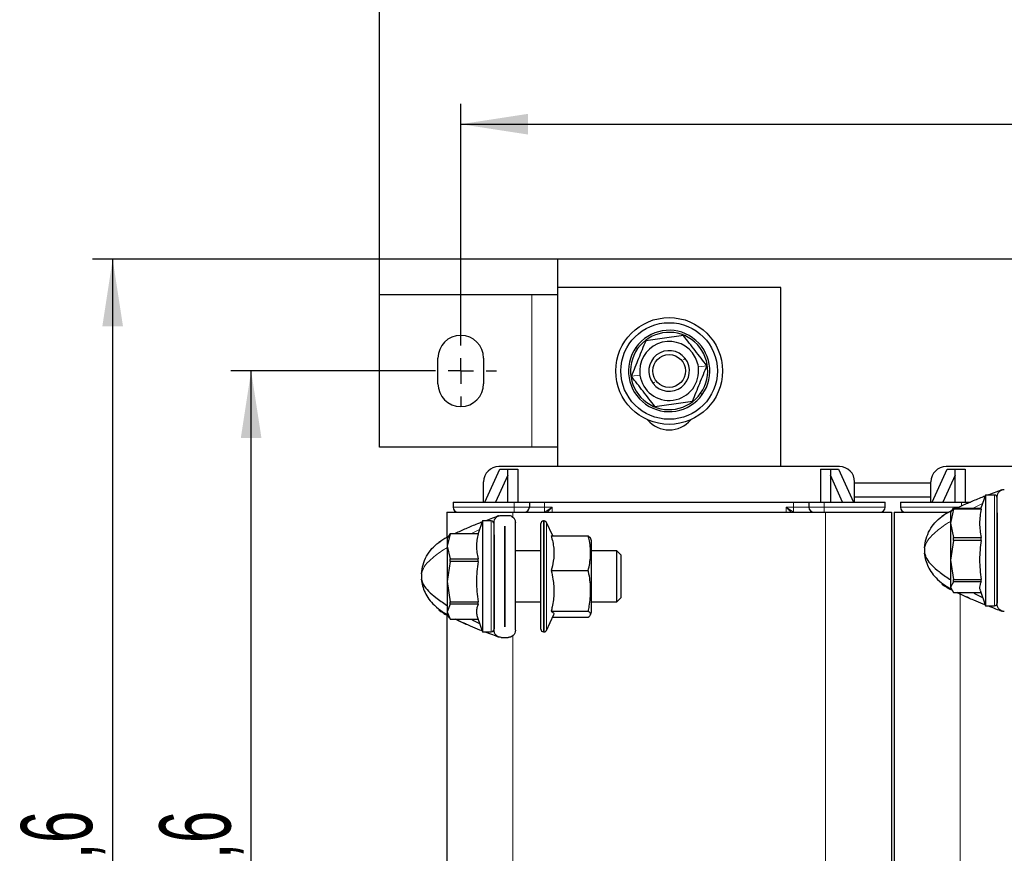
# Model space of a CAD drawing. Header units: millimetres. Extents: x 5 to 418, y 2 to 292.
# Tile 9 of 31: x 56 to 104, y 206 to 247. Entities that reach past the tile are written whole.
import ezdxf

# ---------------------------------------------------------------- set-up
doc = ezdxf.new("R2010")
doc.units = ezdxf.units.MM
doc.layers.add('SLD-0', color=7, linetype='Continuous')
doc.styles.add('SLDTEXTSTYLE0', font='TXT', dxfattribs={"width": 0.605})
doc.dimstyles.new('SLDDIMSTYLE1', dxfattribs={"dimtxt": 3.5, "dimasz": 3.302, "dimexe": 0, "dimexo": 0.0625, "dimgap": 0.875, "dimtad": 1, "dimlfac": 4, "dimrnd": 1e-09, "dimzin": 12, "dimdsep": 46, "dimtxsty": 'SLDTEXTSTYLE0', "dimsah": 1, "dimcen": 0.09, "dimadec": 0, "dimazin": 3, "dimtfac": 1, "dimtofl": 0, "dimtmove": 0, "dimatfit": 3, "dimfxl": 1, "dimfrac": 2, "dimtolj": 1, "dimtzin": 12, "dimarcsym": 0})

# ---------------------------------------------------------------- blocks, each defined once
blk = doc.blocks.new('_D_1')
at = {"layer": 'SLD-0'}
for p, q in [((75.972, 229.386), (66.41, 229.386)), ((67.41, 183.986), (67.41, 229.386)), ((77.097, 183.986), (66.41, 183.986))]:
    blk.add_line(p, q, dxfattribs=at)
for points in [[(67.41, 229.386), (66.902, 226.084), (67.918, 226.084)], [(67.41, 183.986), (67.918, 187.288), (66.902, 187.288)]]:
    blk.add_solid(points, dxfattribs=at)
at = {"layer": 'SLD-0', "insert": (62.898, 200.67), "char_height": 3.5, "attachment_point": 1, "rotation": 90, "style": 'SLDTEXTSTYLE0'}
blk.add_mtext('181,6', dxfattribs=at)
blk = doc.blocks.new('_D_2')
at = {"layer": 'SLD-0'}
for p, q in [((82.472, 234.886), (59.598, 234.886)), ((60.598, 234.886), (60.598, 178.486)), ((82.472, 178.486), (59.598, 178.486))]:
    blk.add_line(p, q, dxfattribs=at)
for points in [[(60.598, 234.886), (60.09, 231.584), (61.106, 231.584)], [(60.598, 178.486), (61.106, 181.788), (60.09, 181.788)]]:
    blk.add_solid(points, dxfattribs=at)
at = {"layer": 'SLD-0', "insert": (56.087, 200.67), "char_height": 3.5, "attachment_point": 1, "rotation": 90, "style": 'SLDTEXTSTYLE0'}
blk.add_mtext('225,6', dxfattribs=at)
blk = doc.blocks.new('_D_3')
at = {"layer": 'SLD-0'}
for p, q in [((73.722, 233.136), (73.722, 250.625)), ((146.222, 233.136), (146.222, 250.625)), ((146.222, 249.625), (73.722, 249.625))]:
    blk.add_line(p, q, dxfattribs=at)
for points in [[(73.722, 249.625), (77.024, 249.117), (77.024, 250.133)], [(146.222, 249.625), (142.92, 250.133), (142.92, 249.117)]]:
    blk.add_solid(points, dxfattribs=at)
at = {"layer": 'SLD-0', "insert": (105.962, 254.137), "char_height": 3.5, "attachment_point": 1, "style": 'SLDTEXTSTYLE0'}
blk.add_mtext('290', dxfattribs=at)
blk = doc.blocks.new('_D_4')
at = {"layer": 'SLD-0', "color": 7}
for p, q in [((77.722, 231.136), (77.722, 242.521)), ((142.222, 231.136), (142.222, 242.521)), ((77.722, 241.521), (142.222, 241.521))]:
    blk.add_line(p, q, dxfattribs=at)
for points in [[(77.722, 241.521), (81.024, 241.013), (81.024, 242.029)], [(142.222, 241.521), (138.92, 242.029), (138.92, 241.013)]]:
    blk.add_solid(points, dxfattribs=at)
at = {"layer": 'SLD-0', "color": 7, "insert": (105.962, 246.033), "char_height": 3.5, "attachment_point": 1, "style": 'SLDTEXTSTYLE0'}
blk.add_mtext('258', dxfattribs=at)
blk = doc.blocks.new('SW_CENTERMARKSYMBOL_0')
at = {"layer": 'SLD-0', "color": 0}
for p, q in [((0, 1.25), (0, 1.75)), ((0, 0), (0, 0.625)), ((-1.25, 0), (-1.75, 0)), ((0, 0), (-0.625, 0)), ((0, 0), (0, -0.625)), ((0, 0), (0.625, 0)), ((1.25, 0), (1.75, 0)), ((0, -1.25), (0, -1.75))]:
    blk.add_line(p, q, dxfattribs=at)

msp = doc.modelspace()

# ---------------------------------------------------------------- linework, layer by layer
at = {"color": 7, "linetype": 'Continuous', "lineweight": 25}
for p, q in [((137.4724, 234.886), (82.4724, 234.886)), ((82.4724, 234.886), (82.4724, 233.486)), ((82.4724, 233.486), (82.4724, 224.686)), ((93.4724, 233.486), (82.4724, 233.486)), ((93.4724, 224.686), (93.4724, 233.486)), ((73.7224, 225.636), (73.7224, 233.136)), ((81.2224, 233.136), (73.7224, 233.136)), ((82.4724, 233.136), (81.2224, 233.136)), ((76.5974, 228.761), (76.5974, 230.011)), ((78.8474, 230.011), (78.8474, 228.761)), ((81.2224, 225.636), (73.7224, 225.636)), ((82.4724, 225.636), (81.2224, 225.636)), ((78.9099, 222.936), (79.6415, 224.561)), ((80.0349, 224.2602), (79.4387, 222.936)), ((96.3474, 224.686), (79.5974, 224.686)), ((79.6415, 224.561), (80.0349, 224.561)), ((80.0349, 224.561), (80.5349, 224.561)), ((80.0349, 222.936), (80.0349, 224.561)), ((80.5349, 224.561), (80.5349, 222.936)), ((95.4099, 224.561), (95.9099, 224.561)), ((95.4099, 224.561), (95.4099, 222.936)), ((95.9099, 224.561), (95.9099, 222.936)), ((95.9099, 224.561), (96.3033, 224.561)), ((96.5061, 222.936), (95.9099, 224.2602)), ((96.3033, 224.561), (97.0349, 222.936)), ((100.9099, 222.936), (101.6415, 224.561)), ((102.0349, 224.2602), (101.4387, 222.936)), ((118.3474, 224.686), (101.5974, 224.686)), ((101.6415, 224.561), (102.0349, 224.561)), ((102.0349, 222.936), (102.0349, 224.561)), ((102.0349, 224.561), (102.5349, 224.561)), ((102.5349, 224.561), (102.5349, 222.936)), ((78.8474, 222.936), (78.8474, 223.936)), ((97.0974, 222.936), (97.0974, 223.936)), ((97.0974, 223.886), (100.8474, 223.886)), ((100.8474, 222.936), (100.8474, 223.936)), ((77.3474, 222.936), (77.3474, 222.686)), ((77.3474, 222.936), (80.3474, 222.936)), ((80.3474, 222.936), (81.0974, 222.936)), ((81.0974, 222.936), (81.0974, 222.686)), ((81.0974, 222.936), (81.8474, 222.936)), ((81.8474, 222.936), (94.0974, 222.936)), ((94.0974, 222.936), (94.8474, 222.936)), ((94.8474, 222.936), (95.5974, 222.936)), ((94.8474, 222.936), (94.8474, 222.686)), ((95.5974, 222.936), (98.5974, 222.936)), ((100.8474, 223.186), (97.0974, 223.186)), ((98.5974, 222.686), (98.5974, 222.936)), ((99.3474, 222.936), (99.3474, 222.686)), ((99.3474, 222.936), (102.3474, 222.936)), ((102.3474, 222.936), (102.7986, 222.936)), ((103.5349, 223.286), (103.3115, 222.6327)), ((103.9736, 223.286), (103.5349, 223.286)), ((103.5349, 223.286), (103.5349, 222.5025)), ((104.1099, 217.911), (104.1099, 223.211)), ((77.0349, 222.436), (77.0349, 221.1919)), ((77.0349, 222.436), (80.2849, 222.436)), ((80.2849, 222.436), (95.6599, 222.436)), ((95.6599, 222.436), (98.9099, 222.436)), ((98.9099, 222.436), (98.9099, 190.936)), ((99.0349, 222.436), (99.0349, 190.936)), ((99.0349, 222.436), (101.7269, 222.436)), ((101.8866, 222.5184), (101.7228, 222.4362)), ((101.9524, 222.5938), (101.8099, 221.8969)), ((101.8589, 222.5209), (101.8099, 222.436)), ((101.8099, 222.436), (101.8099, 221.8969)), ((101.8842, 222.5063), (101.9524, 222.6327)), ((101.9524, 222.5938), (101.9524, 222.6327)), ((101.9524, 222.6327), (103.3286, 222.6327)), ((103.3286, 222.5938), (101.9524, 222.5938)), ((103.3286, 222.5938), (103.3286, 222.6327)), ((103.5349, 222.5025), (103.5349, 217.836)), ((78.7849, 222.0093), (78.5748, 221.395)), ((79.2236, 222.0093), (78.7849, 222.0093)), ((78.7849, 222.0093), (78.7849, 221.4334)), ((79.3599, 216.6343), (79.3599, 221.9343)), ((79.7099, 222.2843), (80.0599, 222.2843)), ((80.4099, 216.6343), (80.4099, 221.9343)), ((81.6599, 221.6873), (81.6599, 221.8843)), ((81.8303, 222.0093), (81.7849, 222.0093)), ((82.2475, 221.2853), (81.9435, 221.9371)), ((101.3851, 222.2296), (101.4856, 222.2982)), ((101.8099, 221.8969), (101.9524, 221.2001)), ((101.8099, 221.8969), (101.8099, 220.0895)), ((77.2024, 221.3736), (77.0599, 220.763)), ((77.1691, 221.308), (77.2024, 221.395)), ((77.2024, 221.3736), (77.2024, 221.395)), ((77.2024, 221.395), (78.5786, 221.395)), ((78.5786, 221.3736), (77.2024, 221.3736)), ((78.5786, 221.3736), (78.5786, 221.395)), ((78.7849, 221.4334), (78.7849, 216.5593)), ((79.8836, 221.7593), (79.8861, 221.7593)), ((79.8836, 216.8093), (79.8836, 221.7593)), ((79.8861, 221.7593), (79.8861, 216.8093)), ((81.6599, 216.6843), (81.6599, 221.6873)), ((76.6351, 220.9529), (76.7356, 221.0215)), ((77.0956, 221.2211), (76.9728, 221.1595)), ((77.1516, 221.3181), (77.0599, 221.1593)), ((77.0599, 221.1593), (77.0599, 220.763)), ((82.171, 221.2853), (83.9939, 221.2853)), ((83.9939, 221.2853), (84.0977, 221.1756)), ((84.1599, 221.0343), (84.1026, 221.1776)), ((84.1599, 217.5343), (84.1599, 221.0343)), ((101.9524, 221.0507), (101.8099, 220.0895)), ((101.9524, 221.0507), (101.9524, 221.2001)), ((101.9524, 221.2001), (103.3286, 221.2001)), ((103.3286, 221.0507), (101.9524, 221.0507)), ((103.3286, 221.0507), (103.3286, 221.2001)), ((77.0599, 220.763), (77.2024, 220.1525)), ((77.0599, 220.763), (77.0599, 219.0253)), ((79.8861, 220.5343), (79.8836, 220.5343)), ((81.6599, 220.5343), (80.4099, 220.5343)), ((85.4016, 220.5343), (84.1599, 220.5343)), ((85.6099, 220.3259), (85.4016, 220.5343)), ((85.4016, 220.2701), (85.4016, 220.5343)), ((100.5986, 220.09), (100.539, 220.4315)), ((77.2024, 220.0089), (77.0599, 219.0253)), ((77.2024, 220.0089), (77.2024, 220.1525)), ((77.2024, 220.1525), (78.5786, 220.1525)), ((78.5786, 220.0089), (77.2024, 220.0089)), ((78.5786, 220.0089), (78.5786, 220.1525)), ((85.4016, 218.0343), (85.4016, 220.2701)), ((85.6099, 218.2426), (85.6099, 220.3259)), ((101.8099, 220.0895), (101.9524, 219.1284)), ((101.8099, 220.0895), (101.8099, 218.7537)), ((82.171, 219.5688), (83.9939, 219.5688)), ((75.8486, 218.8133), (75.789, 219.1548)), ((77.0599, 219.0253), (77.2024, 218.0417)), ((77.0599, 219.0253), (77.0599, 217.5466)), ((101.9524, 219.018), (101.8099, 218.7537)), ((101.9524, 219.1284), (103.3286, 219.1284)), ((101.9524, 219.018), (101.9524, 219.1284)), ((103.3286, 219.018), (101.9524, 219.018)), ((103.3286, 219.018), (103.3286, 219.1284)), ((101.4856, 218.8238), (101.3851, 218.8924)), ((101.545, 218.7968), (101.4856, 218.8238)), ((101.6435, 218.7324), (101.7228, 218.6858)), ((101.8099, 218.7537), (101.9524, 218.4893)), ((101.8099, 218.7537), (101.8099, 218.686)), ((101.8099, 218.686), (101.8589, 218.6011)), ((101.9524, 218.4893), (103.3115, 218.4893)), ((103.2683, 218.6155), (103.5349, 217.836)), ((77.2024, 218.0417), (78.5786, 218.0417)), ((77.2024, 217.9196), (77.2024, 218.0417)), ((78.5786, 217.9196), (78.5786, 218.0417)), ((79.8836, 218.0343), (79.8861, 218.0343)), ((80.4099, 218.0343), (81.6599, 218.0343)), ((84.1599, 218.0343), (85.4016, 218.0343)), ((85.4016, 218.0343), (85.6099, 218.2426)), ((76.7356, 217.5471), (76.6351, 217.6157)), ((76.795, 217.5201), (76.7356, 217.5471)), ((77.2024, 217.9196), (77.0599, 217.5466)), ((77.0599, 217.5466), (77.2024, 217.1736)), ((77.0599, 217.5466), (77.0599, 217.4093)), ((78.5786, 217.9196), (77.2024, 217.9196)), ((82.171, 217.5678), (83.9939, 217.5678)), ((84.1026, 217.391), (84.1599, 217.5343)), ((103.5349, 217.836), (103.9736, 217.836)), ((76.8935, 217.4556), (76.9728, 217.4091)), ((77.0349, 217.3766), (77.0349, 190.936)), ((77.0599, 217.4093), (77.1516, 217.2505)), ((77.2024, 217.1736), (78.5748, 217.1736)), ((78.5453, 217.2597), (78.7849, 216.5593)), ((81.9435, 216.6315), (82.3063, 217.4093)), ((82.2475, 217.2833), (83.9939, 217.2833)), ((78.7849, 216.5593), (79.2236, 216.5593)), ((79.8861, 216.8093), (79.8836, 216.8093)), ((81.7849, 216.5593), (81.8303, 216.5593)), ((79.7099, 216.2843), (80.0599, 216.2843))]:
    msp.add_line(p, q, dxfattribs=at)
at = {"color": 7, "linetype": 'Continuous', "lineweight": 18}
for p, q in [((81.2224, 225.636), (81.2224, 233.136)), ((86.4226, 230.4851), (86.341, 230.543)), ((88.6852, 229.9422), (88.7608, 230.0012)), ((89.4084, 229.5869), (89.8307, 229.646)), ((86.5364, 229.1851), (86.1141, 229.1261)), ((87.2596, 228.8298), (87.184, 228.7709)), ((89.5222, 228.2869), (89.6038, 228.229)), ((80.3474, 222.936), (80.3474, 222.686)), ((81.8474, 222.936), (81.8474, 222.686)), ((94.0974, 222.686), (94.0974, 222.936)), ((95.5974, 222.936), (95.5974, 222.686)), ((102.3474, 222.936), (102.3474, 222.7403)), ((103.9736, 223.286), (103.9736, 222.5025)), ((80.3474, 222.686), (77.3474, 222.686)), ((80.2849, 222.436), (80.2849, 222.196)), ((80.3474, 222.686), (80.3474, 222.436)), ((81.0974, 222.686), (80.3474, 222.686)), ((81.8474, 222.686), (81.0974, 222.686)), ((81.8474, 222.4592), (81.8474, 222.686)), ((82.2134, 222.686), (81.8474, 222.686)), ((82.2134, 222.436), (82.2134, 222.686)), ((94.0974, 222.686), (93.7314, 222.686)), ((93.7314, 222.686), (93.7314, 222.436)), ((94.8474, 222.686), (94.0974, 222.686)), ((94.0974, 222.686), (94.0974, 222.4592)), ((94.8474, 222.686), (95.5974, 222.686)), ((95.5974, 222.686), (98.5974, 222.686)), ((95.5974, 222.686), (95.5974, 222.436)), ((95.6599, 222.436), (95.6599, 194.8341)), ((102.2237, 222.686), (99.3474, 222.686)), ((103.9736, 222.5025), (103.9736, 217.836)), ((79.2236, 222.0093), (79.2236, 221.4334)), ((81.7849, 222.0093), (81.7849, 221.8028)), ((81.8303, 221.8028), (81.8303, 222.0093)), ((81.9435, 221.9371), (81.9435, 221.7361)), ((79.2236, 221.4334), (79.2236, 216.5593)), ((81.7849, 221.8028), (81.7849, 216.5593)), ((81.8303, 216.5593), (81.8303, 221.8028)), ((81.9435, 221.7361), (81.9435, 216.6315)), ((102.2849, 218.4129), (102.2849, 190.936)), ((80.2849, 216.3677), (80.2849, 190.936))]:
    msp.add_line(p, q, dxfattribs=at)
at = {"color": 7, "linetype": 'Continuous', "lineweight": 25}
for radius in [2.625, 2.375, 0.8083]:
    msp.add_circle((87.9724, 229.386), radius, dxfattribs=at)
for centre, radius, start, end in [((77.7224, 230.011), 1.125, 0, 180), ((87.9724, 229.386), 2, 324.65562, 144.65562), ((87.9724, 229.386), 1.9, 324.65562, 144.65562), ((87.9724, 229.386), 1.45, 37.96322, 187.96322), ((87.9724, 229.386), 2, 144.65562, 324.65562), ((87.9724, 229.386), 1.9, 144.65562, 324.65562), ((87.9724, 229.386), 1, 37.96322, 217.96322), ((87.9724, 229.386), 1.45, 7.96322, 37.96322), ((87.9724, 229.386), 1.45, 187.96322, 7.96322), ((87.9724, 229.386), 1, 217.96322, 37.96322), ((77.7224, 228.761), 1.125, 180, 0), ((87.9724, 227.861), 1.375, 219.62089, 320.37911), ((79.5974, 223.936), 0.75, 90, 180), ((96.3474, 223.936), 0.75, 0, 90), ((101.5974, 223.936), 0.75, 90, 180), ((103.9736, 223.1498), 0.1363, 0, 90), ((77.5974, 222.686), 0.25, 180, 270), ((80.8474, 222.686), 0.25, 270, 0), ((95.0974, 222.686), 0.25, 180, 270), ((98.3474, 222.686), 0.25, 270, 0), ((99.5974, 222.686), 0.25, 180, 270), ((79.2236, 221.873), 0.1362, 0, 90), ((81.7849, 221.8843), 0.125, 90, 180), ((81.8303, 221.8843), 0.125, 25, 90), ((102.5974, 220.561), 2.0625, 176.4, 183.6), ((77.8474, 219.2843), 2.0625, 176.4, 183.6), ((103.9736, 217.9723), 0.1363, 270, 0), ((79.2236, 216.6955), 0.1363, 270, 0), ((81.7849, 216.6843), 0.125, 180, 270), ((81.8303, 216.6843), 0.125, 270, 335)]:
    msp.add_arc(centre, radius, start, end, dxfattribs=at)
at = {"color": 7, "linetype": 'Continuous', "lineweight": 18}
for centre, start, end in [((81.8242, 222.3809), 42.41173, 73.50955), ((94.1206, 222.3809), 106.49045, 137.58827)]:
    msp.add_arc(centre, 0.0816, start, end, dxfattribs=at)
at = {"color": 7, "linetype": 'Continuous', "lineweight": 25}
for points, knots in [([(88.6764, 231.1253), (88.3667, 231.082), (87.7473, 230.9953), (87.1278, 230.9087), (86.8181, 230.8654)], [0, 0, 0, 0, 0.4999949, 1, 1, 1, 1]), ([(89.8307, 229.646), (89.638, 229.893), (89.2532, 230.3861), (88.8685, 230.8792), (88.6764, 231.1253)], [0, 0, 0, 0, 0.5008729, 1, 1, 1, 1]), ([(86.8181, 230.8654), (86.7008, 230.5755), (86.4661, 229.9957), (86.2314, 229.4159), (86.1141, 229.1261)], [0, 0, 0, 0, 0.4999949, 1, 1, 1, 1]), ([(89.1267, 227.9067), (89.244, 228.1965), (89.4787, 228.7763), (89.7133, 229.3561), (89.8307, 229.646)], [0, 0, 0, 0, 0.4999949, 1, 1, 1, 1]), ([(87.2684, 227.6467), (87.0757, 227.8937), (86.6909, 228.3868), (86.3061, 228.8799), (86.1141, 229.1261)], [0, 0, 0, 0, 0.5008729, 1, 1, 1, 1]), ([(87.2684, 227.6467), (87.5781, 227.69), (88.1975, 227.7767), (88.8169, 227.8633), (89.1267, 227.9067)], [0, 0, 0, 0, 0.4999949, 1, 1, 1, 1]), ([(104.3518, 223.5438), (104.351, 223.5435), (104.3491, 223.5428), (104.3133, 223.53), (104.2081, 223.4921), (103.9927, 223.4127), (103.7996, 223.3409), (103.6718, 223.2909), (103.6592, 223.286)], [0, 0, 0, 0, 0.0309795, 0.0734303, 0.2533503, 0.5111429, 0.9518996, 1, 1, 1, 1]), ([(104.1099, 223.211), (104.1155, 223.2585), (104.1269, 223.3547), (104.2073, 223.4647), (104.3068, 223.5309), (104.391, 223.5577), (104.4415, 223.5601), (104.4599, 223.561)], [0, 0, 0, 0, 0.28334622, 0.57313866, 0.75833887, 0.91189666, 1, 1, 1, 1]), ([(103.5157, 223.23), (103.4413, 223.2012), (103.1741, 223.0976), (102.7227, 222.9091), (102.3267, 222.7398), (102.1347, 222.643), (102.1144, 222.6327)], [0, 0, 0, 0, 0.15593645, 0.55982927, 0.95335119, 1, 1, 1, 1]), ([(77.5974, 222.436), (77.6063, 222.436), (77.6247, 222.436), (77.7777, 222.436), (78.0314, 222.436), (78.3891, 222.436), (78.8288, 222.436), (79.3216, 222.436), (79.8342, 222.436), (80.1797, 222.436), (80.3474, 222.436)], [0, 0, 0, 0, 0.116516, 0.2400113, 0.3686408, 0.5, 0.6313592, 0.7599887, 0.883484, 1, 1, 1, 1]), ([(80.3474, 222.436), (80.4103, 222.436), (80.5073, 222.436), (80.6239, 222.436), (80.7034, 222.436), (80.768, 222.436), (80.8303, 222.436), (80.8407, 222.436), (80.8474, 222.436)], [0, 0, 0, 0, 0.2394429, 0.3696359, 0.4999999, 0.6301929, 0.7605571, 1, 1, 1, 1]), ([(95.0974, 222.436), (95.1041, 222.436), (95.1145, 222.436), (95.1767, 222.436), (95.2413, 222.436), (95.3209, 222.436), (95.4374, 222.436), (95.5345, 222.436), (95.5974, 222.436)], [0, 0, 0, 0, 0.23944295, 0.36963586, 0.49999992, 0.63019291, 0.76055705, 1, 1, 1, 1]), ([(95.5974, 222.436), (95.7651, 222.436), (96.1106, 222.436), (96.6231, 222.436), (97.116, 222.436), (97.5557, 222.436), (97.9134, 222.436), (98.1671, 222.436), (98.3201, 222.436), (98.3385, 222.436), (98.3474, 222.436)], [0, 0, 0, 0, 0.116516, 0.2400113, 0.3686408, 0.5, 0.6313592, 0.7599887, 0.883484, 1, 1, 1, 1]), ([(99.5974, 222.436), (99.6063, 222.436), (99.6247, 222.436), (99.7777, 222.436), (100.0314, 222.436), (100.389, 222.436), (100.8293, 222.436), (101.2872, 222.436), (101.6041, 222.436), (101.7412, 222.436)], [0, 0, 0, 0, 0.1358071, 0.2797489, 0.429675, 0.5827828, 0.7358905, 0.8858166, 1, 1, 1, 1]), ([(101.8463, 222.4991), (101.8287, 222.4907), (101.664, 222.4128), (101.5166, 222.316), (101.3851, 222.2296)], [0, 0, 0, 0, 0.1071919, 1, 1, 1, 1]), ([(103.3286, 222.5938), (103.3052, 222.4786), (103.2583, 222.2475), (103.2372, 221.8976), (103.2582, 221.5471), (103.305, 221.316), (103.3286, 221.2001)], [0, 0, 0, 0, 0.2492573, 0.4999998, 0.7491478, 1, 1, 1, 1]), ([(104.1099, 222.4054), (104.1099, 222.2887), (104.1099, 222.0481), (104.1099, 221.6069), (104.1099, 221.1112), (104.1099, 220.5808), (104.1099, 220.05), (104.1099, 219.5507), (104.1099, 219.1096), (104.1099, 218.7344), (104.1099, 218.4209), (104.1099, 218.176), (104.1099, 218.008), (104.1099, 217.9843), (104.1099, 217.9723)], [0, 0, 0, 0, 0.0776774, 0.1600076, 0.2457605, 0.3333333, 0.4209061, 0.5066591, 0.5889893, 0.6666667, 0.744344, 0.8266742, 0.9124272, 1, 1, 1, 1]), ([(78.7657, 221.9533), (78.6914, 221.9244), (78.4244, 221.8207), (77.9758, 221.637), (77.6177, 221.474), (77.4442, 221.395)], [0, 0, 0, 0, 0.16591217, 0.59564322, 1, 1, 1, 1]), ([(79.6018, 222.2671), (79.601, 222.2668), (79.5991, 222.2661), (79.5633, 222.2533), (79.4581, 222.2154), (79.2427, 222.136), (79.0496, 222.0642), (78.9218, 222.0142), (78.9092, 222.0093)], [0, 0, 0, 0, 0.0309795, 0.0734303, 0.2533503, 0.5111429, 0.9518996, 1, 1, 1, 1]), ([(79.3599, 221.9343), (79.3655, 221.9818), (79.3769, 222.078), (79.4573, 222.188), (79.5568, 222.2542), (79.641, 222.281), (79.6915, 222.2834), (79.7099, 222.2843)], [0, 0, 0, 0, 0.28334622, 0.57313866, 0.75833887, 0.91189666, 1, 1, 1, 1]), ([(80.0599, 222.2843), (80.0924, 222.2816), (80.1572, 222.2762), (80.2524, 222.2325), (80.3405, 222.1558), (80.3995, 222.0501), (80.4067, 221.9697), (80.4099, 221.9343)], [0, 0, 0, 0, 0.1547613, 0.3088456, 0.5207845, 0.7892573, 1, 1, 1, 1]), ([(78.5786, 221.3736), (78.5552, 221.2727), (78.5083, 221.0702), (78.4872, 220.7637), (78.5082, 220.4565), (78.555, 220.254), (78.5786, 220.1525)], [0, 0, 0, 0, 0.2492573, 0.4999998, 0.7491478, 1, 1, 1, 1]), ([(77.0963, 221.2224), (77.0787, 221.214), (76.914, 221.1361), (76.7666, 221.0393), (76.6351, 220.9529)], [0, 0, 0, 0, 0.1071919, 1, 1, 1, 1]), ([(79.3599, 221.3259), (79.3599, 221.2222), (79.3599, 221.0086), (79.3599, 220.5984), (79.3599, 220.1248), (79.3599, 219.6047), (79.3599, 219.0715), (79.3599, 218.5578), (79.3599, 218.0921), (79.3599, 217.6837), (79.3599, 217.3302), (79.3599, 217.034), (79.3599, 216.8196), (79.3599, 216.7037), (79.3599, 216.7074), (79.3599, 216.7088)], [0, 0, 0, 0, 0.07381592, 0.15205339, 0.2335435, 0.31676295, 0.39998239, 0.4814725, 0.55970997, 0.63352589, 0.70734182, 0.78557928, 0.86706939, 0.95028884, 1, 1, 1, 1]), ([(82.171, 221.2853), (82.2218, 221.081), (82.3248, 220.6663), (82.3045, 220.0832), (82.2105, 219.7211), (82.171, 219.5688)], [0, 0, 0, 0, 0.3599184, 0.7307359, 1, 1, 1, 1]), ([(83.9939, 219.5688), (84.0431, 219.8072), (84.143, 220.2915), (84.091, 220.8715), (84.0138, 221.2005), (83.9939, 221.2853)], [0, 0, 0, 0, 0.4185551, 0.8501605, 1, 1, 1, 1]), ([(103.3286, 221.0507), (103.3055, 220.894), (103.2591, 220.5796), (103.2372, 220.0993), (103.2573, 219.6136), (103.3048, 219.2905), (103.3286, 219.1284)], [0, 0, 0, 0, 0.2459077, 0.4932347, 0.7457262, 1, 1, 1, 1]), ([(100.539, 220.4315), (100.5651, 220.3338), (100.6224, 220.12), (100.8963, 219.8174), (101.279, 219.4888), (101.5988, 219.2584), (101.7971, 219.1383), (101.8099, 219.1306)], [0, 0, 0, 0, 0.1832859, 0.4011838, 0.6522461, 0.9775683, 1, 1, 1, 1]), ([(78.5786, 220.0089), (78.5555, 219.8485), (78.5091, 219.5267), (78.4872, 219.0353), (78.5073, 218.5382), (78.5548, 218.2076), (78.5786, 218.0417)], [0, 0, 0, 0, 0.2459077, 0.4932347, 0.7457262, 1, 1, 1, 1]), ([(100.5877, 220.0966), (100.6248, 219.9844), (100.6981, 219.7629), (100.9057, 219.4265), (101.1959, 219.0995), (101.5126, 218.856), (101.7339, 218.7262), (101.8137, 218.6793)], [0, 0, 0, 0, 0.1884157, 0.372053, 0.5811958, 0.848903, 1, 1, 1, 1]), ([(82.171, 219.5688), (82.203, 219.4293), (82.2855, 219.0702), (82.3272, 218.4693), (82.2601, 217.9395), (82.1885, 217.6407), (82.171, 217.5678)], [0, 0, 0, 0, 0.2117147, 0.5452693, 0.8891016, 1, 1, 1, 1]), ([(83.9939, 217.5678), (84.011, 217.6519), (84.0801, 217.9904), (84.1359, 218.6024), (84.0728, 219.1885), (84.0062, 219.5094), (83.9939, 219.5688)], [0, 0, 0, 0, 0.127436, 0.5131083, 0.9099447, 1, 1, 1, 1]), ([(75.789, 219.1548), (75.8151, 219.0571), (75.8724, 218.8433), (76.1463, 218.5407), (76.529, 218.2121), (76.8488, 217.9817), (77.0471, 217.8616), (77.0599, 217.8538)], [0, 0, 0, 0, 0.18328593, 0.40118382, 0.65224609, 0.97756835, 1, 1, 1, 1]), ([(103.3286, 219.018), (103.3053, 218.9749), (103.2585, 218.8884), (103.2394, 218.7564), (103.2457, 218.6651), (103.268, 218.6183), (103.2692, 218.6158)], [0, 0, 0, 0, 0.3236217, 0.6491113, 0.9813975, 1, 1, 1, 1]), ([(75.8377, 218.8199), (75.8748, 218.7077), (75.9481, 218.4862), (76.1557, 218.1497), (76.4459, 217.8228), (76.7626, 217.5793), (76.9839, 217.4495), (77.0637, 217.4026)], [0, 0, 0, 0, 0.1884157, 0.372053, 0.5811958, 0.848903, 1, 1, 1, 1]), ([(101.8463, 218.6229), (101.8287, 218.6313), (101.664, 218.7092), (101.5166, 218.806), (101.3851, 218.8924)], [0, 0, 0, 0, 0.1071919, 1, 1, 1, 1]), ([(102.7495, 218.2129), (102.6113, 218.2691), (102.3997, 218.3552), (102.196, 218.4548), (102.1253, 218.4893)], [0, 0, 0, 0, 0.6530849, 1, 1, 1, 1]), ([(102.1641, 218.4893), (102.2362, 218.4518), (102.4925, 218.3185), (102.9048, 218.1414), (103.2856, 217.982), (103.4756, 217.9085), (103.5154, 217.8931)], [0, 0, 0, 0, 0.1606976, 0.5712763, 0.9101898, 1, 1, 1, 1]), ([(102.9245, 218.4893), (102.9484, 218.4762), (103.1031, 218.3913), (103.2601, 218.3154), (103.3929, 218.2512)], [0, 0, 0, 0, 0.154594, 1, 1, 1, 1]), ([(77.0972, 217.3458), (77.0793, 217.3543), (76.9143, 217.4323), (76.7666, 217.5293), (76.6351, 217.6157)], [0, 0, 0, 0, 0.108841, 1, 1, 1, 1]), ([(78.5786, 217.9196), (78.5554, 217.8587), (78.5089, 217.7367), (78.4879, 217.5504), (78.5019, 217.3912), (78.5371, 217.2949), (78.5494, 217.2611)], [0, 0, 0, 0, 0.27874512, 0.55909907, 0.84530713, 1, 1, 1, 1]), ([(82.171, 217.5678), (82.2261, 217.5339), (82.3203, 217.4761), (82.2927, 217.4172), (82.2814, 217.3928)], [0, 0, 0, 0, 0.5860264, 1, 1, 1, 1]), ([(83.9939, 217.2833), (84.0431, 217.3228), (84.143, 217.4031), (84.091, 217.4992), (84.0138, 217.5538), (83.9939, 217.5678)], [0, 0, 0, 0, 0.4185551, 0.8501605, 1, 1, 1, 1]), ([(103.6621, 217.836), (103.7225, 217.8124), (103.9098, 217.739), (104.134, 217.6566), (104.2963, 217.5979), (104.3396, 217.5824), (104.351, 217.5783), (104.3516, 217.5781), (104.3518, 217.578)], [0, 0, 0, 0, 0.2295108, 0.7121506, 0.8872494, 0.9527524, 0.9801488, 1, 1, 1, 1]), ([(104.4599, 217.561), (104.4274, 217.5637), (104.3626, 217.5691), (104.2674, 217.6127), (104.1793, 217.6895), (104.1203, 217.7951), (104.1131, 217.8756), (104.1099, 217.911)], [0, 0, 0, 0, 0.1547613, 0.3088456, 0.5207845, 0.7892573, 1, 1, 1, 1]), ([(77.9995, 216.9361), (77.8611, 216.9921), (77.6774, 217.0663), (77.5005, 217.1523), (77.4568, 217.1736)], [0, 0, 0, 0, 0.7530243, 1, 1, 1, 1]), ([(77.4904, 217.1736), (77.5371, 217.1494), (77.768, 217.0298), (78.1548, 216.865), (78.5356, 216.7052), (78.7256, 216.6318), (78.7654, 216.6164)], [0, 0, 0, 0, 0.11032168, 0.5455438, 0.90479929, 1, 1, 1, 1]), ([(78.2461, 217.1736), (78.2461, 217.1735), (78.3771, 217.1021), (78.51, 217.0383), (78.6429, 216.9745)], [0, 0, 0, 0, 0.0005535, 1, 1, 1, 1]), ([(78.9121, 216.5593), (78.9725, 216.5356), (79.1598, 216.4623), (79.384, 216.3799), (79.5463, 216.3211), (79.5896, 216.3057), (79.601, 216.3016), (79.6016, 216.3013), (79.6018, 216.3012)], [0, 0, 0, 0, 0.2295108, 0.7121506, 0.8872494, 0.9527524, 0.9801488, 1, 1, 1, 1]), ([(79.7099, 216.2843), (79.6774, 216.287), (79.6126, 216.2923), (79.5174, 216.336), (79.4293, 216.4127), (79.3703, 216.5184), (79.3631, 216.5989), (79.3599, 216.6343)], [0, 0, 0, 0, 0.1547613, 0.3088456, 0.5207845, 0.7892573, 1, 1, 1, 1]), ([(80.4099, 216.6343), (80.4043, 216.5867), (80.3929, 216.4906), (80.3124, 216.3806), (80.213, 216.3144), (80.1288, 216.2876), (80.0783, 216.2852), (80.0599, 216.2843)], [0, 0, 0, 0, 0.2833462, 0.5731387, 0.7583389, 0.9118967, 1, 1, 1, 1])]:
    msp.add_open_spline(points, degree=3, knots=knots, dxfattribs=at)
at = {"color": 7, "linetype": 'Continuous', "lineweight": 18}
for points, knots in [([(103.3929, 222.8708), (103.2601, 222.8066), (103.1031, 222.7307), (102.9484, 222.6458), (102.9245, 222.6327)], [0, 0, 0, 0, 0.845406, 1, 1, 1, 1]), ([(82.2134, 222.686), (82.1487, 222.6438), (82.048, 222.5781), (81.9247, 222.5006), (81.8712, 222.472), (81.8474, 222.4592)], [0, 0, 0, 0, 0.49853508, 0.77650019, 1, 1, 1, 1]), ([(82.2134, 222.686), (82.1597, 222.6314), (82.0761, 222.5465), (81.9908, 222.4623), (81.9631, 222.4385), (81.9602, 222.436)], [0, 0, 0, 0, 0.61658637, 0.95997837, 1, 1, 1, 1]), ([(93.9846, 222.436), (93.9817, 222.4385), (93.954, 222.4623), (93.8687, 222.5465), (93.7851, 222.6314), (93.7314, 222.686)], [0, 0, 0, 0, 0.0400136, 0.3834143, 1, 1, 1, 1]), ([(94.0974, 222.4592), (94.0736, 222.472), (94.0201, 222.5006), (93.8967, 222.5781), (93.796, 222.6438), (93.7314, 222.686)], [0, 0, 0, 0, 0.22350737, 0.50146498, 1, 1, 1, 1]), ([(101.8099, 221.9854), (101.7465, 221.9469), (101.4556, 221.7703), (101.0618, 221.4594), (100.6537, 221.0659), (100.5746, 220.807), (100.539, 220.6905)], [0, 0, 0, 0, 0.1114065, 0.5117194, 0.7802631, 1, 1, 1, 1]), ([(78.6429, 221.5941), (78.51, 221.5303), (78.3771, 221.4664), (78.2461, 221.395), (78.2461, 221.395)], [0, 0, 0, 0, 0.9994465, 1, 1, 1, 1]), ([(77.0891, 220.7267), (77.0159, 220.6824), (76.7148, 220.5), (76.3116, 220.1827), (75.9037, 219.7892), (75.8246, 219.5303), (75.789, 219.4138)], [0, 0, 0, 0, 0.1264807, 0.5200027, 0.7839907, 1, 1, 1, 1])]:
    msp.add_open_spline(points, degree=3, knots=knots, dxfattribs=at)
at = {"color": 7, "linetype": 'Continuous', "lineweight": 25}
for points in [[(100.539, 220.6905), (100.558, 220.8409), (100.5961, 221.1416), (100.7773, 221.5616), (101.0348, 221.9396), (101.2683, 222.133), (101.3851, 222.2296)], [(75.789, 219.4138), (75.808, 219.5641), (75.8461, 219.8649), (76.0273, 220.2849), (76.2848, 220.6629), (76.5183, 220.8562), (76.6351, 220.9529)]]:
    msp.add_open_spline(points, degree=3, dxfattribs=at)

# ---------------------------------------------------------------- block references
at = {"layer": 'SLD-0'}
msp.add_blockref('SW_CENTERMARKSYMBOL_0', (77.7224, 229.386), dxfattribs=at)

# ---------------------------------------------------------------- dimensions: what is measured, and where the dimension line sits
dim = msp.add_linear_dim(base=(73.7224, 249.6248), p1=(146.2224, 233.136), p2=(73.7224, 233.136), dimstyle='SLDDIMSTYLE1', dxfattribs=at)
dim.commit()
dim.dimension.update_dxf_attribs({"geometry": '_D_3', "text_midpoint": (109.9724, 249.6248), "dimtype": 160})
at = {"layer": 'SLD-0', "color": 7}
dim = msp.add_linear_dim(base=(142.2224, 241.5208), p1=(77.7224, 231.136), p2=(142.2224, 231.136), dimstyle='SLDDIMSTYLE1', dxfattribs=at)
dim.commit()
dim.dimension.update_dxf_attribs({"geometry": '_D_4', "text_midpoint": (109.9724, 241.5208), "dimtype": 160})
at = {"layer": 'SLD-0'}
for base, p1, p2, picture, middle in [((60.5984, 178.486), (82.4724, 234.886), (82.4724, 178.486), '_D_2', (60.5984, 206.686)), ((67.4096, 229.386), (77.0974, 183.986), (75.9724, 229.386), '_D_1', (67.4096, 206.686))]:
    dim = msp.add_linear_dim(base=base, p1=p1, p2=p2, angle=90, dimstyle='SLDDIMSTYLE1', dxfattribs=at)
    dim.commit()
    dim.dimension.update_dxf_attribs({"geometry": picture, "text_midpoint": middle, "dimtype": 160})

doc.saveas('drawing.dxf')
